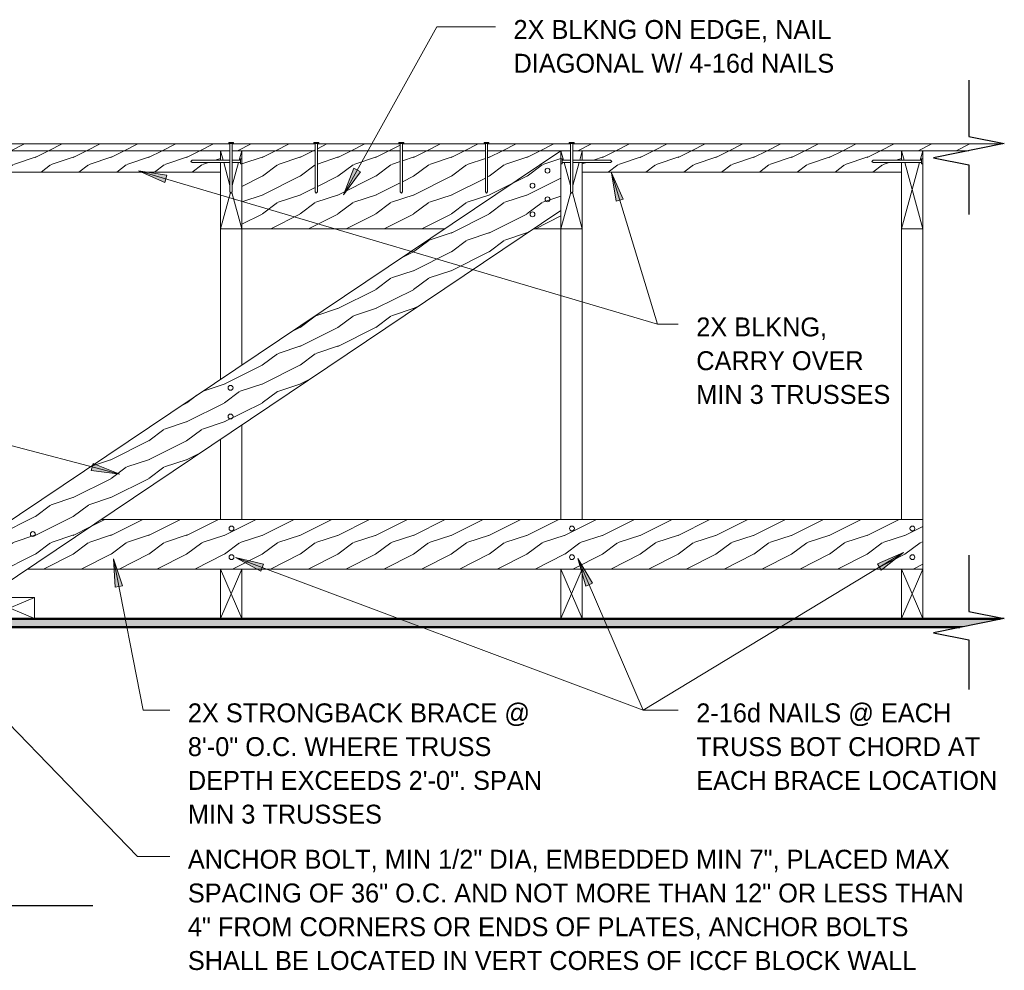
# Model space of a CAD drawing. Header units: inches. Extents: x 0 to 1121, y -57 to 386.
# Tile 3 of 24: x 106 to 175, y 71 to 138. Entities that reach past the tile are written whole.
import ezdxf

# ---------------------------------------------------------------- set-up
doc = ezdxf.new("R2010")
doc.units = ezdxf.units.IN
doc.header["$MEASUREMENT"] = 0
for name, color, linetype, lineweight in [('A-ANNO-TEXT', 2, 'Continuous', 9), ('A-DETL-GENF', 3, 'Continuous', 9), ('A-DETL-LLIN', 3, 'Continuous', 9)]:
    doc.layers.add(name, color=color, linetype=linetype, lineweight=lineweight)
pattern_1 = [(216.87, (1.066, 2.666), (7.9965905, 5.3312143), [1.333, -11.995]), (206.565, (2.666, 1.866), (-2.6653954, -2.6653906), [2.98, -2.98]), (198.435, (2.666, 0.533), (-5.3315978, -2.6658048), [1.686, -6.743])]

# ---------------------------------------------------------------- blocks, each defined once
blk = doc.blocks.new('Dimension Lumbe_ ICCF WALL3')
at = {"layer": 'A-DETL-GENF'}
for p, q in [((1.5, 0), (0, -3.5)), ((0, 0), (1.5, -3.5)), ((0, -3.5), (0, 0)), ((0, 0), (1.5, 0)), ((1.5, 0), (1.5, -3.5))]:
    blk.add_line(p, q, dxfattribs=at)
blk = doc.blocks.new('Dimension Lumbe_ ICCF WALL4')
at = {"layer": 'A-DETL-GENF'}
for p, q in [((0, 0), (0.669, 0)), ((0, -0.669), (0, 0)), ((0, 0), (0.182, -0.669)), ((0.831, 0), (1.5, 0)), ((1.5, 0), (1.318, -0.669)), ((1.5, 0), (1.5, -0.578)), ((0, -5.5), (0, -0.831)), ((0.227, -0.831), (0.669, -2.453)), ((1.273, -0.831), (0.831, -2.453)), ((1.5, -0.921), (1.5, -5.5)), ((0.698, -2.941), (0, -5.5)), ((0.802, -2.941), (1.5, -5.5)), ((1.5, -5.5), (0, -5.5))]:
    blk.add_line(p, q, dxfattribs=at)
blk = doc.blocks.new('Dimension Lumbe_ ICCF WALL5')
at = {"layer": 'A-DETL-GENF'}
for p, q in [((0, 0), (0.669, 0)), ((0, 0), (0.182, -0.669)), ((0.831, 0), (1.5, 0)), ((1.5, 0), (1.318, -0.669)), ((1.5, 0), (1.5, -0.669)), ((0.227, -0.831), (0.669, -2.453)), ((1.273, -0.831), (0.831, -2.453)), ((1.5, -0.831), (1.5, -5.5)), ((0.698, -2.941), (0, -5.5)), ((0.802, -2.941), (1.5, -5.5)), ((0, -5.5), (0, -4.217)), ((1.5, -5.5), (0, -5.5))]:
    blk.add_line(p, q, dxfattribs=at)
blk = doc.blocks.new('Common Wood Nai_ ICCF WALL1')
at = {"layer": 'A-DETL-GENF'}
for p, q in [((0, 0.1715), (-0.083, 0.1715)), ((-0.083, 0.1715), (-0.083, -0.1715)), ((0, 0.081), (0, 0.1715)), ((0.586, 0.081), (0, 0.081)), ((0, 0.081), (0, -0.081)), ((3.409, 0.081), (0.748, 0.081)), ((3.5, 0), (3.409, 0.081)), ((3.409, -0.081), (3.5, 0)), ((-0.083, -0.1715), (0, -0.1715)), ((0, -0.1715), (0, -0.081)), ((0, -0.081), (0.586, -0.081)), ((0.748, -0.081), (3.409, -0.081))]:
    blk.add_line(p, q, dxfattribs=at)
blk = doc.blocks.new('Common Wood Nai_ ICCF WALL0')
at = {"layer": 'A-DETL-GENF'}
for p, q in [((0, 0.1715), (-0.083, 0.1715)), ((-0.083, 0.1715), (-0.083, -0.1715)), ((0, 0.081), (0, 0.1715)), ((3.409, 0.081), (0, 0.081)), ((0, -0.081), (0, 0.081)), ((3.5, 0), (3.409, 0.081)), ((3.409, -0.081), (3.5, 0)), ((-0.083, -0.1715), (0, -0.1715)), ((0, -0.1715), (0, -0.081)), ((0, -0.081), (3.409, -0.081))]:
    blk.add_line(p, q, dxfattribs=at)
blk = doc.blocks.new('Common Wood Nai_ ICCF WALL2')
at = {"layer": 'A-DETL-GENF'}
for p, q in [((0, 0.1715), (-0.083, 0.1715)), ((0, 0.081), (0, 0.1715)), ((0.586, 0.081), (0, 0.081)), ((0, -0.081), (0, 0.081)), ((3.409, 0.081), (0.748, 0.081)), ((3.5, 0), (3.409, 0.081)), ((3.409, -0.081), (3.5, 0)), ((-0.083, -0.1715), (0, -0.1715)), ((0, -0.1715), (0, -0.081)), ((0, -0.081), (0.586, -0.081)), ((0.748, -0.081), (3.409, -0.081))]:
    blk.add_line(p, q, dxfattribs=at)
blk = doc.blocks.new('Dimension Lumbe_ ICCF WALL6')
at = {"layer": 'A-DETL-GENF'}
for p, q in [((0, -0.669), (0, 0)), ((0, 0), (0.182, -0.669)), ((0, 0), (1.5, 0)), ((1.5, 0), (1.318, -0.669)), ((1.5, 0), (1.5, -0.578)), ((0, -5.5), (0, -0.831)), ((1.273, -0.831), (0, -5.5)), ((0.227, -0.831), (1.5, -5.5)), ((1.5, -0.921), (1.5, -5.5)), ((1.5, -5.5), (0, -5.5))]:
    blk.add_line(p, q, dxfattribs=at)
blk = doc.blocks.new('Common Wood Nai_ ICCF WALL4')
at = {"layer": 'A-DETL-GENF'}
for p, q in [((0, 0.1715), (-0.083, 0.1715)), ((-0.083, 0.1715), (-0.083, -0.1715)), ((0, 0.081), (0, 0.1715)), ((3.409, 0.081), (0, 0.081)), ((0, 0.081), (0, -0.081)), ((3.5, 0), (3.409, 0.081)), ((3.409, -0.081), (3.5, 0)), ((-0.083, -0.1715), (0, -0.1715)), ((0, -0.1715), (0, -0.081)), ((0, -0.081), (3.409, -0.081))]:
    blk.add_line(p, q, dxfattribs=at)
blk = doc.blocks.new('Gypsum Wallboar_ ICCF WALL1')
at = {"layer": 'A-DETL-GENF'}
h = blk.add_hatch(dxfattribs=at)
h.set_pattern_fill('FP1_9', color=256, style=0, pattern_type=2)
h.set_pattern_definition([(180, (11, 5.997), (-2.56, -0.64), [0.211, -1.709, 0.211, -1.709, -10.24]), (180, (11, 5.997), (-2.56, -0.64), [-3.84, 0.211, -3.629, 0.211, -1.709, -4.48]), (180, (11, 5.997), (-2.56, -0.64), [-9.6, 0.211, -1.069, 0.211, -2.989]), (300, (10.04, 5.677), (1.834256, -1.897025), [0.211, -1.709, 0.211, -1.709, -10.24]), (300, (10.04, 5.677), (1.834256, -1.897025), [-3.84, 0.211, -3.629, 0.211, -1.709, -4.48]), (300, (10.04, 5.677), (1.834256, -1.897025), [-9.6, 0.211, -1.069, 0.211, -2.989]), (60, (9.72, 4.397), (0.725744, 2.537025), [0.211, -1.709, 0.211, -1.709, -10.24]), (60, (9.72, 4.397), (0.725744, 2.537025), [-3.84, 0.211, -3.629, 0.211, -1.709, -4.48]), (60, (9.72, 4.397), (0.725744, 2.537025), [-9.6, 0.211, -1.069, 0.211, -2.989])])
h.paths.add_polyline_path([(71.90625, 0), (71.90625, 0.625), (4.1875, 0.625), (1.0625, 0)], flags=0)
at = {"layer": 'A-DETL-GENF', "lineweight": 30}
for p, q in [((1.0625, 0), (71.90625, 0)), ((71.90625, 0.625), (4.1875, 0.625)), ((71.90625, 0), (71.90625, 0.625))]:
    blk.add_line(p, q, dxfattribs=at)
at = {"layer": 'A-DETL-GENF'}
for p, q in [((1.375, 0.0625), (71.90625, 0.0625)), ((3.875, 0.5625), (71.90625, 0.5625))]:
    blk.add_line(p, q, dxfattribs=at)
blk = doc.blocks.new('Break Line8 - B_ ICCF WALL0')
at = {"layer": 'A-DETL-GENF', "lineweight": 30}
for p, q in [((-1, 0), (-0.5, 2.5)), ((-0.5, 2.5), (0.5, -2.5)), ((-4.974, 0), (-1, 0)), ((0.5, -2.5), (1, 0)), ((1, 0), (4.494, 0))]:
    blk.add_line(p, q, dxfattribs=at)
blk = doc.blocks.new('Break Line8 - B_ ICCF WALL1')
at = {"layer": 'A-DETL-GENF', "lineweight": 30}
for p, q in [((-1, 0), (-0.5, 2.5)), ((-0.5, 2.5), (0.5, -2.5)), ((-12, 0), (-1, 0)), ((0.5, -2.5), (1, 0)), ((1, 0), (12.366, 0))]:
    blk.add_line(p, q, dxfattribs=at)
blk = doc.blocks.new('Dimension Lumbe_ ICCF WALL7')
at = {"layer": 'A-DETL-GENF'}
for p, q in [((1.5, 0), (0, -3.5)), ((0, 0), (1.5, -3.5)), ((0, -3.5), (0, 0)), ((0, 0), (1.5, 0)), ((1.5, 0), (1.5, -3.5)), ((1.5, -3.5), (0, -3.5))]:
    blk.add_line(p, q, dxfattribs=at)

msp = doc.modelspace()

# ---------------------------------------------------------------- hatches: boundary and pattern name
at = {"layer": 'A-ANNO-TEXT'}
for points in [[(129.54705442, 127.46258485), (129.08690207, 127.71866666), (128.34441101, 125.84302369)], [(115.74991473, 126.71050159), (115.89934524, 127.21546556), (113.90683893, 127.53050226)], [(147.56270571, 125.39037062), (148.06660562, 125.54335089), (147.23365542, 127.38061067)], [(110.70731968, 106.89755354), (110.57315008, 106.38832216), (112.57423306, 106.13337821)], [(112.26101141, 98.15940464), (112.77788817, 98.26018407), (112.13670188, 100.17282875)], [(122.51763519, 99.30690412), (122.70234328, 99.80005825), (120.73705046, 100.25497982)], [(145.42691759, 98.24311108), (145.91077684, 98.4509531), (144.87948877, 100.18467004)], [(165.9894289, 99.81278156), (166.26241627, 99.36245281), (167.8362158, 100.62438965)]]:
    msp.add_hatch(color=7, dxfattribs=at).paths.add_polyline_path(points, flags=0)
at = {"layer": 'A-DETL-GENF'}
h = msp.add_hatch(dxfattribs=at)
h.set_pattern_fill('FP1_4', style=0, pattern_type=2)
h.set_pattern_definition(pattern_1)
h.paths.add_polyline_path([(96.51179141, 129.4292148), (96.51179141, 128.94787118), (120.34979141, 128.94787118), (120.34979141, 129.4292148)], flags=0)
h = msp.add_hatch(dxfattribs=at)
h.set_pattern_fill('FP1_4', style=0, pattern_type=2)
h.set_pattern_definition(pattern_1)
h.paths.add_polyline_path([(120.51179141, 129.4292148), (120.51179141, 128.94787118), (126.34979141, 128.94787118), (126.34979141, 129.4292148)], flags=0)
h = msp.add_hatch(dxfattribs=at)
h.set_pattern_fill('FP1_4', style=0, pattern_type=2)
h.set_pattern_definition(pattern_1)
h.paths.add_polyline_path([(132.34979141, 128.94787118), (132.34979141, 129.4292148), (126.51179141, 129.4292148), (126.51179141, 128.94787118)], flags=0)
h = msp.add_hatch(dxfattribs=at)
h.set_pattern_fill('FP1_4', style=0, pattern_type=2)
h.set_pattern_definition(pattern_1)
h.paths.add_polyline_path([(132.51179141, 129.4292148), (132.51179141, 128.94787118), (138.34979141, 128.94787118), (138.34979141, 129.4292148)], flags=0)
h = msp.add_hatch(dxfattribs=at)
h.set_pattern_fill('FP1_4', style=0, pattern_type=2)
h.set_pattern_definition(pattern_1)
h.paths.add_polyline_path([(144.34979141, 128.94787118), (144.34979141, 129.4292148), (138.51179141, 129.4292148), (138.51179141, 128.94787118)], flags=0)
h = msp.add_hatch(dxfattribs=at)
h.set_pattern_fill('FP1_4', style=0, pattern_type=2)
h.set_pattern_definition(pattern_1)
h.paths.add_polyline_path([(144.51179141, 129.4292148), (144.51179141, 128.94787118), (172.43079141, 128.94787118), (174.83750952, 129.4292148)], flags=0)
h = msp.add_hatch(dxfattribs=at)
h.set_pattern_fill('FP1_4', style=0, pattern_type=2)
h.set_pattern_definition(pattern_1)
h.paths.add_polyline_path([(119.68079141, 128.94787118), (97.18079141, 128.94787118), (97.18079141, 127.44787118), (119.68079141, 127.44787118), (119.68079141, 128.11687118), (117.68879141, 128.11687118), (117.59779141, 128.19787118), (117.68879141, 128.27887118), (119.68079141, 128.27887118)], flags=0)
h = msp.add_hatch(dxfattribs=at)
h.set_pattern_fill('FP1_4', style=0, pattern_type=2)
h.set_pattern_definition(pattern_1)
h.paths.add_polyline_path([(143.68079141, 128.94787118), (97.18079141, 97.69787118), (97.18079141, 96.86390497), (97.52630503, 96.86390497), (98.02630503, 97.36390497), (98.58881503, 97.36390497), (99.08881503, 96.86390497), (99.2004024, 96.86390497), (99.2004024, 97.64579042), (99.68304015, 97.58652996), (99.68304015, 96.86390497), (100.05756503, 96.86390497), (100.05756503, 97.36390497), (100.71381503, 97.36390497), (101.211544, 96.866176), (101.62006503, 96.866176), (101.62006503, 96.46431053), (143.68079141, 124.73092772)], flags=0)
h = msp.add_hatch(dxfattribs=at)
h.set_pattern_fill('FP1_4', style=0, pattern_type=2)
h.set_pattern_definition(pattern_1)
h.paths.add_polyline_path([(121.18079141, 128.94787118), (121.18079141, 123.44787118), (135.49679141, 123.44787118), (143.68079141, 128.94787118), (138.51179141, 128.94787118), (138.51179141, 126.03887118), (138.43079141, 125.94787118), (138.34979141, 126.03887118), (138.34979141, 128.94787118), (132.51179141, 128.94787118), (132.51179141, 126.03887118), (132.43079141, 125.94787118), (132.34979141, 126.03887118), (132.34979141, 128.94787118), (126.51179141, 128.94787118), (126.51179141, 126.03887118), (126.43079141, 125.94787118), (126.34979141, 126.03887118), (126.34979141, 128.94787118)], flags=0)
h = msp.add_hatch(dxfattribs=at)
h.set_pattern_fill('FP1_4', style=0, pattern_type=2)
h.set_pattern_definition(pattern_1)
h.paths.add_polyline_path([(167.68079141, 128.94787118), (145.18079141, 128.94787118), (145.18079141, 128.27887118), (147.17279141, 128.27887118), (147.26379141, 128.19787118), (147.17279141, 128.11687118), (145.18079141, 128.11687118), (145.18079141, 127.44787118), (167.68079141, 127.44787118), (167.68079141, 128.11687118), (165.68879141, 128.11687118), (165.59779141, 128.19787118), (165.68879141, 128.27887118), (167.68079141, 128.27887118)], flags=0)
h = msp.add_hatch(dxfattribs=at)
h.set_pattern_fill('FP1_4', style=0, pattern_type=2)
h.set_pattern_definition(pattern_1)
h.paths.add_polyline_path([(143.68079141, 124.73092772), (141.77160328, 123.44787118), (143.68079141, 123.44787118)], flags=0)
h = msp.add_hatch(dxfattribs=at)
h.set_pattern_fill('FP1_4', style=0, pattern_type=2)
h.set_pattern_definition(pattern_1)
h.paths.add_polyline_path([(169.18079141, 99.44787118), (169.18079141, 102.94787118), (111.26760328, 102.94787118), (106.05960328, 99.44787118)], flags=0)

# ---------------------------------------------------------------- linework, layer by layer
at = {"layer": 'A-ANNO-TEXT', "color": 7}
for p, q in [((128.34441101, 125.84302369), (134.93580214, 137.68706727)), ((134.93580214, 137.68706727), (139.05542159, 137.68706727)), ((129.08690207, 127.71866666), (128.34441101, 125.84302369)), ((129.54705442, 127.46258485), (129.08690207, 127.71866666)), ((115.89934524, 127.21546556), (113.90683893, 127.53050226)), ((113.90683893, 127.53050226), (115.74991473, 126.71050159)), ((113.90683893, 127.53050226), (150.47328055, 116.70964734)), ((115.74991473, 126.71050159), (115.89934524, 127.21546556)), ((128.34441101, 125.84302369), (129.54705442, 127.46258485)), ((148.06660562, 125.54335089), (147.23365542, 127.38061067)), ((147.23365542, 127.38061067), (147.56270571, 125.39037062)), ((147.23365542, 127.38061067), (150.47328055, 116.70964734)), ((147.56270571, 125.39037062), (148.06660562, 125.54335089)), ((150.47328055, 116.70964734), (151.93836837, 116.70964734)), ((150.47328055, 116.70964734), (151.93836837, 116.70964734)), ((112.57423306, 106.13337821), (84.02964359, 113.65415613)), ((110.70731968, 106.89755354), (110.57315008, 106.38832216)), ((112.57423306, 106.13337821), (110.70731968, 106.89755354)), ((110.57315008, 106.38832216), (112.57423306, 106.13337821)), ((112.77788817, 98.26018407), (112.13670188, 100.17282875)), ((112.13670188, 100.17282875), (112.26101141, 98.15940464)), ((112.13670188, 100.17282875), (114.21916293, 89.49231923)), ((122.70234328, 99.80005825), (120.73705046, 100.25497982)), ((120.73705046, 100.25497982), (122.51763519, 99.30690412)), ((120.73705046, 100.25497982), (149.47239429, 89.49231923)), ((145.91077684, 98.4509531), (144.87948877, 100.18467004)), ((144.87948877, 100.18467004), (145.42691759, 98.24311108)), ((144.87948877, 100.18467004), (149.47239429, 89.49231923)), ((167.8362158, 100.62438965), (149.47239429, 89.49231923)), ((167.8362158, 100.62438965), (165.9894289, 99.81278156)), ((166.26241627, 99.36245281), (167.8362158, 100.62438965)), ((122.51763519, 99.30690412), (122.70234328, 99.80005825)), ((165.9894289, 99.81278156), (166.26241627, 99.36245281)), ((112.26101141, 98.15940464), (112.77788817, 98.26018407)), ((145.42691759, 98.24311108), (145.91077684, 98.4509531)), ((99.69915936, 93.75634143), (113.82880017, 79.17032472)), ((114.21916293, 89.49231923), (116.10008192, 89.49231923)), ((149.47239429, 89.49231923), (151.93836837, 89.49231923)), ((149.47239429, 89.49231923), (151.93836837, 89.49231923)), ((149.47239429, 89.49231923), (151.93836837, 89.49231923)), ((113.82880017, 79.17032472), (116.10008192, 79.17032472))]:
    msp.add_line(p, q, dxfattribs=at)
at = {"layer": 'A-DETL-LLIN'}
for p, q in [((120.34979141, 129.4292148), (96.51179141, 129.4292148)), ((126.34979141, 129.4292148), (120.51179141, 129.4292148)), ((132.34979141, 129.4292148), (126.51179141, 129.4292148)), ((138.34979141, 129.4292148), (132.51179141, 129.4292148)), ((144.34979141, 129.4292148), (138.51179141, 129.4292148)), ((174.83750952, 129.4292148), (144.51179141, 129.4292148)), ((96.51179141, 128.94787118), (120.34979141, 128.94787118)), ((97.18079141, 128.94787118), (119.68079141, 128.94787118)), ((143.68079141, 128.94787118), (97.18079141, 97.69787118)), ((119.68079141, 128.27887118), (119.68079141, 128.94787118)), ((119.68079141, 128.94787118), (119.68079141, 128.27887118)), ((120.51179141, 128.94787118), (126.34979141, 128.94787118)), ((121.18079141, 128.94787118), (121.18079141, 128.36937118)), ((121.18079141, 128.36937118), (121.18079141, 128.94787118)), ((126.51179141, 128.94787118), (132.34979141, 128.94787118)), ((132.51179141, 128.94787118), (138.34979141, 128.94787118)), ((138.51179141, 128.94787118), (144.34979141, 128.94787118)), ((143.68079141, 124.73092772), (143.68079141, 128.94787118)), ((144.51179141, 128.94787118), (172.43079141, 128.94787118)), ((145.18079141, 128.94787118), (145.18079141, 128.27887118)), ((145.18079141, 128.27887118), (145.18079141, 128.94787118)), ((167.68079141, 128.27887118), (167.68079141, 128.94787118)), ((167.68079141, 128.94787118), (167.68079141, 128.27887118)), ((119.68079141, 127.44787118), (119.68079141, 128.11687118)), ((119.68079141, 128.11687118), (119.68079141, 127.44787118)), ((121.18079141, 128.02637118), (121.18079141, 123.44787118)), ((121.18079141, 123.44787118), (121.18079141, 128.02637118)), ((145.18079141, 128.11687118), (145.18079141, 127.44787118)), ((145.18079141, 127.44787118), (145.18079141, 128.11687118)), ((167.68079141, 127.44787118), (167.68079141, 128.11687118)), ((167.68079141, 128.11687118), (167.68079141, 127.44787118)), ((97.18079141, 127.44787118), (119.68079141, 127.44787118)), ((119.68079141, 127.44787118), (97.18079141, 127.44787118)), ((145.18079141, 127.44787118), (167.68079141, 127.44787118)), ((167.68079141, 127.44787118), (145.18079141, 127.44787118)), ((101.62006503, 96.46431053), (143.68079141, 124.73092772)), ((143.68079141, 123.44787118), (143.68079141, 124.73092772)), ((143.68079141, 124.73092772), (143.68079141, 123.69787118)), ((143.68079141, 102.94787118), (143.68079141, 123.69787118)), ((145.18079141, 123.69787118), (145.18079141, 102.94787118)), ((167.68079141, 102.94787118), (167.68079141, 123.69787118)), ((169.18079141, 123.69787118), (169.18079141, 102.94787118)), ((119.68079141, 123.44787118), (121.18079141, 123.44787118)), ((119.68079141, 112.81883892), (119.68079141, 123.44787118)), ((121.18079141, 123.44787118), (135.49679141, 123.44787118)), ((121.18079141, 123.44787118), (121.18079141, 113.82690344)), ((135.49679141, 123.44787118), (121.18079141, 123.44787118)), ((141.77160328, 123.44787118), (143.68079141, 123.44787118)), ((143.68079141, 123.44787118), (141.77160328, 123.44787118)), ((121.18079141, 109.60995998), (121.18079141, 102.94787118)), ((119.68079141, 102.94787118), (119.68079141, 108.60189546)), ((169.18079141, 102.94787118), (111.26760328, 102.94787118)), ((169.18079141, 99.44787118), (169.18079141, 102.94787118)), ((106.05960328, 99.44787118), (169.18079141, 99.44787118)), ((106.05960328, 99.44787118), (119.68079141, 99.44787118)), ((106.05960328, 99.44787118), (119.68079141, 99.44787118)), ((119.68079141, 99.44787118), (119.68079141, 95.94787118)), ((121.18079141, 99.44787118), (119.68079141, 99.44787118)), ((119.68079141, 99.44787118), (143.68079141, 99.44787118)), ((121.18079141, 99.44787118), (143.68079141, 99.44787118)), ((143.68079141, 99.44787118), (143.68079141, 95.94787118)), ((145.18079141, 99.44787118), (143.68079141, 99.44787118)), ((143.68079141, 99.44787118), (167.68079141, 99.44787118)), ((145.18079141, 99.44787118), (167.68079141, 99.44787118)), ((167.68079141, 99.44787118), (167.68079141, 95.94787118))]:
    msp.add_line(p, q, dxfattribs=at)
for centre in [(142.73426316, 127.54378308), (141.67360299, 126.48312291), (142.73426316, 125.5232261), (141.67360299, 124.46256593), (120.39107916, 112.22353046), (120.39107916, 110.20297349), (106.45134839, 101.91283184), (120.45357916, 102.30435152), (144.45357916, 102.30435152), (168.45357916, 102.30435152), (120.45357916, 100.28379454), (144.45357916, 100.28379454), (168.45357916, 100.28379454)]:
    msp.add_circle(centre, 0.1715, dxfattribs=at)

# ---------------------------------------------------------------- block references
at = {"layer": 'A-DETL-GENF'}
for name, p, rotation in [('Break Line8 - B_ ICCF WALL0', (172.43079141, 128.94787118), 269.9999999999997), ('Common Wood Nai_ ICCF WALL0', (120.43079141, 129.44787118), 269.9999999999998), ('Common Wood Nai_ ICCF WALL0', (126.43079141, 129.44787118), 269.9999999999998), ('Common Wood Nai_ ICCF WALL0', (132.43079141, 129.44787118), 269.9999999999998), ('Common Wood Nai_ ICCF WALL0', (138.43079141, 129.44787118), 269.9999999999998), ('Common Wood Nai_ ICCF WALL0', (144.43079141, 129.44787118), 269.9999999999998), ('Common Wood Nai_ ICCF WALL1', (121.09779141, 128.19787118), 180), ('Common Wood Nai_ ICCF WALL4', (169.09779141, 128.19787118), 180), ('Break Line8 - B_ ICCF WALL0', (172.43079141, 95.44787118), 269.9999999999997), ('Dimension Lumbe_ ICCF WALL7', (103.05831399, 95.94787118), 90.00000000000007), ('Gypsum Wallboar_ ICCF WALL1', (175.99329141, 95.94787118), 180), ('Break Line8 - B_ ICCF WALL1', (98.68079141, 75.69787118), 180)]:
    msp.add_blockref(name, p, dxfattribs=dict(at, rotation=rotation))
for name, p in [('Dimension Lumbe_ ICCF WALL4', (119.68079141, 128.94787118)), ('Dimension Lumbe_ ICCF WALL5', (143.68079141, 128.94787118)), ('Dimension Lumbe_ ICCF WALL6', (167.68079141, 128.94787118)), ('Common Wood Nai_ ICCF WALL2', (143.76379141, 128.19787118)), ('Dimension Lumbe_ ICCF WALL3', (119.68079141, 99.44787118)), ('Dimension Lumbe_ ICCF WALL3', (143.68079141, 99.44787118)), ('Dimension Lumbe_ ICCF WALL3', (167.68079141, 99.44787118))]:
    msp.add_blockref(name, p, dxfattribs=at)

# ---------------------------------------------------------------- texts
at = {"layer": 'A-ANNO-TEXT', "color": 7, "char_height": 1.3341121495, "attachment_point": 1, "line_spacing_factor": 1.070803}
for s, insert, width in [('\\fStylus BT|b0|i0|c0|p34|;2X BLKNG ON EDGE, NAIL\\PDIAGONAL W/ 4-16d NAILS', (140.33542159, 138.16641751), 28.602), ('\\fStylus BT|b0|i0|c0|p34|;2X BLKNG,\\PCARRY OVER\\PMIN 3 TRUSSES', (153.21836837, 117.18899758), 17.118), ('\\fStylus BT|b0|i0|c0|p34|;2X STRONGBACK BRACE @\\P8\'-0" O.C. WHERE TRUSS\\PDEPTH EXCEEDS 2\'-0". SPAN\\PMIN 3 TRUSSES', (117.38008192, 89.97166947), 30.168), ('\\fStylus BT|b0|i0|c0|p34|;2-16d NAILS @ EACH\\PTRUSS BOT CHORD AT\\PEACH BRACE LOCATION', (153.21836837, 89.97166947), 25.236), ('\\fStylus BT|b0|i0|c0|p34|;ANCHOR BOLT, MIN 1/2" DIA, EMBEDDED MIN 7", PLACED MAX\\PSPACING OF 36" O.C. AND NOT MORE THAN 12" OR LESS THAN\\P4" FROM CORNERS OR ENDS OF PLATES, ANCHOR BOLTS\\PSHALL BE LOCATED IN VERT CORES OF ICCF BLOCK WALL', (117.38008192, 79.64967496), 68.346)]:
    msp.add_mtext(s, dxfattribs=dict(at, insert=insert, width=width))

doc.saveas('drawing.dxf')
